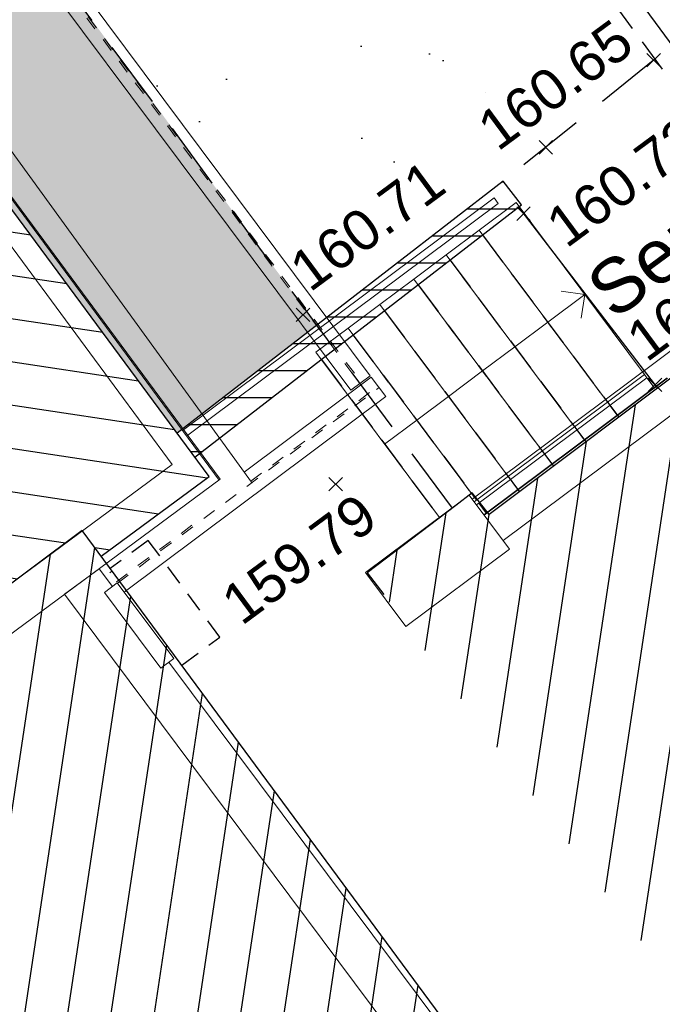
# Model space of a CAD drawing. Header units: metres. Extents: x 1575818 to 1575995, y 2263001 to 2263183.
# Tile 23 of 67: x 1575893 to 1575898, y 2263040 to 2263047. Entities that reach past the tile are written whole.
import ezdxf
from ezdxf.enums import TextEntityAlignment as Align

# ---------------------------------------------------------------- set-up
doc = ezdxf.new("R2010")
doc.units = ezdxf.units.M
doc.header["$PDMODE"] = 3
doc.header["$PDSIZE"] = 0.05
for name, pattern in [('CACHE_15', [0.225, 0.15, -0.075]), ('CACHE_25', [0.375, 0.25, -0.125]), ('CACHE_50', [0.75, 0.5, -0.25]), ('Caché', [0.003, 0.002, -0.001]), ('Tiret', [0.0025, 0.00125, -0.00125])]:
    doc.linetypes.add(name, pattern=pattern)
doc.layers.get('0').update_dxf_attribs({"linetype": 'CONTINUOUS'})
doc.layers.add('_REVIT', color=7, linetype='CONTINUOUS', true_color=0x0064c8)
for name, color, linetype, lineweight in [('CC43_A-ROOF', 132, 'CONTINUOUS', 13), ('CC43_A-WALL', 113, 'CONTINUOUS', 13), ('CC43_Q-SPCQ', 91, 'CONTINUOUS', 9), ('CC43_S-BEAM', 12, 'CONTINUOUS', 9), ('CC43_S-STRS', 31, 'CONTINUOUS', 9), ('CC43_S-STRS-ANNO', 31, 'CONTINUOUS', 9), ('RVT_A-FLOR-HRAL', 11, 'CONTINUOUS', 9), ('RVT_A-GLAZ', 151, 'CONTINUOUS', 13), ('RVT_S-COLS', 52, 'CONTINUOUS', 9), ('RVT_S-STRS', 31, 'CONTINUOUS', 9), ('RVT_S-STRS-ANNO', 31, 'CONTINUOUS', 9)]:
    doc.layers.add(name, color=color, linetype=linetype, lineweight=lineweight)
for name, color, linetype in [('D_BATI', 1, 'CONTINUOUS'), ('D_BORD_TOIT', 22, 'CACHE_50'), ('D_CLIMATISATION', 155, 'CONTINUOUS'), ('D_ESCALIER', 234, 'CONTINUOUS'), ('D_LIM_BITUME', 253, 'CACHE_50'), ('D_MUR', 1, 'CONTINUOUS'), ('D_PIED_MUR', 14, 'CONTINUOUS'), ('D_TROTTOIR', 7, 'CONTINUOUS'), ('H_BATI', 30, 'CONTINUOUS'), ('H_GALETS', 253, 'CONTINUOUS'), ('T_DESIGNATION', 7, 'CONTINUOUS'), ('TOPO_ALT', 142, 'CONTINUOUS'), ('TOPO_JIS', 7, 'CONTINUOUS'), ('V_VEGETATION', 80, 'CONTINUOUS')]:
    doc.layers.add(name, color=color, linetype=linetype)
doc.styles.get("Standard").update_dxf_attribs({"font": 'arial.ttf'})
pattern_1 = [(81.43235, (1575893.79363, 2263027.35096), (-0.3139569, 0.0473002), [])]

# ---------------------------------------------------------------- blocks, each defined once
blk = doc.blocks.new('REVIT')
at = {"layer": 'CC43_A-ROOF', "color": 253}
blk.add_line((1575894.7622, 2263043.597), (1575888.5899, 2263052.1077), dxfattribs=at)
at = {"layer": 'CC43_A-WALL', "color": 253}
for p, q in [((1575894.5216, 2263043.613), (1575892.8822, 2263045.8319)), ((1575894.5297, 2263043.6189), (1575892.8902, 2263045.8379)), ((1575892.7134, 2263045.7072), (1575894.1746, 2263043.7294)), ((1575897.8481, 2263044.372), (1575896.4879, 2263043.3557)), ((1575896.6315, 2263043.1636), (1575897.9917, 2263044.1798)), ((1575894.1746, 2263043.7294), (1575890.6, 2263041.0884)), ((1575883.2982, 2263035.3208), (1575894.5297, 2263043.6189)), ((1575893.3745, 2263042.7655), (1575893.6318, 2263042.9555)), ((1575893.7306, 2263042.8233), (1575893.6318, 2263042.9555)), ((1575893.3745, 2263042.7655), (1575896.1994, 2263038.9843)), ((1575896.6471, 2263038.9195), (1575894.1494, 2263042.2627))]:
    blk.add_line(p, q, dxfattribs=at)
at = {"layer": 'CC43_Q-SPCQ', "color": 253}
for p, q in [((1575898.1613, 2263044.7879), (1575896.4007, 2263043.4725)), ((1575896.4904, 2263043.3524), (1575897.8507, 2263044.3686))]:
    blk.add_line(p, q, dxfattribs=at)
at = {"layer": 'CC43_S-BEAM', "color": 253, "linetype": 'Caché'}
for p, q in [((1575888.5132, 2263053.7719), (1575895.5674, 2263044.3297)), ((1575888.5236, 2263053.7797), (1575895.5778, 2263044.3375)), ((1575893.7674, 2263042.8482), (1575895.7099, 2263044.2994)), ((1575894.7572, 2263043.6039), (1575895.7021, 2263044.3098)), ((1575893.7596, 2263042.8586), (1575894.3641, 2263043.3102))]:
    blk.add_line(p, q, dxfattribs=at)
at = {"layer": 'CC43_S-BEAM', "color": 253}
for p, q in [((1575895.6447, 2263044.3874), (1575888.5904, 2263053.8296)), ((1575895.5005, 2263044.2797), (1575888.4463, 2263053.7219)), ((1575895.6521, 2263044.3766), (1575894.7082, 2263043.6714)), ((1575895.6447, 2263044.3874), (1575895.5005, 2263044.2797)), ((1575895.6521, 2263044.3766), (1575895.7598, 2263044.2325)), ((1575895.7598, 2263044.2325), (1575893.8174, 2263042.7813)), ((1575893.7269, 2263042.9383), (1575893.7097, 2263042.9254))]:
    blk.add_line(p, q, dxfattribs=at)
at = {"layer": 'CC43_S-STRS', "color": 253}
for p, q in [((1575896.4519, 2263045.4677), (1575896.7264, 2263045.6728)), ((1575896.7264, 2263045.6728), (1575897.6799, 2263044.3966)), ((1575896.2076, 2263045.2852), (1575896.4519, 2263045.4677)), ((1575896.4519, 2263045.4677), (1575897.4054, 2263044.1914)), ((1575895.9667, 2263045.1053), (1575896.2076, 2263045.2852)), ((1575896.2076, 2263045.2852), (1575897.1611, 2263044.009)), ((1575895.7146, 2263044.9169), (1575895.9667, 2263045.1053)), ((1575895.9667, 2263045.1053), (1575896.9202, 2263043.829)), ((1575895.4792, 2263044.741), (1575895.7146, 2263044.9169)), ((1575895.7146, 2263044.9169), (1575896.6682, 2263043.6407)), ((1575895.241, 2263044.5631), (1575895.4792, 2263044.741)), ((1575895.4792, 2263044.741), (1575896.4327, 2263043.4648)), ((1575895.241, 2263044.5631), (1575896.1576, 2263043.3361)), ((1575897.6979, 2263044.3725), (1575897.752, 2263044.3001)), ((1575897.4233, 2263044.1674), (1575897.4774, 2263044.095)), ((1575897.1791, 2263043.9849), (1575897.2332, 2263043.9125)), ((1575896.9382, 2263043.805), (1575896.9923, 2263043.7326)), ((1575896.6861, 2263043.6166), (1575896.7402, 2263043.5442)), ((1575896.4507, 2263043.4407), (1575896.5047, 2263043.3683))]:
    blk.add_line(p, q, dxfattribs=at)
at = {"layer": 'CC43_S-STRS', "color": 253, "linetype": 'Tiret'}
for p, q in [((1575896.4519, 2263045.4677), (1575897.4054, 2263044.1914)), ((1575896.2076, 2263045.2852), (1575897.1611, 2263044.009)), ((1575895.9667, 2263045.1053), (1575896.9202, 2263043.829)), ((1575895.7146, 2263044.9169), (1575896.6682, 2263043.6407)), ((1575895.4792, 2263044.741), (1575896.4327, 2263043.4648)), ((1575895.241, 2263044.5631), (1575896.1576, 2263043.3361)), ((1575897.4233, 2263044.1674), (1575897.4774, 2263044.095)), ((1575897.1791, 2263043.9849), (1575897.2332, 2263043.9125)), ((1575896.9382, 2263043.805), (1575896.9923, 2263043.7326)), ((1575896.6861, 2263043.6166), (1575896.7402, 2263043.5442)), ((1575896.4507, 2263043.4407), (1575896.5047, 2263043.3683))]:
    blk.add_line(p, q, dxfattribs=at)
at = {"layer": 'CC43_S-STRS-ANNO', "color": 253}
for p, q in [((1575897.2363, 2263044.9904), (1575897.0614, 2263045.0157)), ((1575896.9617, 2263044.7853), (1575897.2363, 2263044.9904)), ((1575897.2363, 2263044.9904), (1575897.211, 2263044.8155)), ((1575896.7175, 2263044.6028), (1575896.9617, 2263044.7853)), ((1575896.4766, 2263044.4228), (1575896.7175, 2263044.6028)), ((1575896.2245, 2263044.2345), (1575896.4766, 2263044.4228)), ((1575895.9891, 2263044.0586), (1575896.2245, 2263044.2345)), ((1575895.7508, 2263043.8806), (1575895.9891, 2263044.0586))]:
    blk.add_line(p, q, dxfattribs=at)
at = {"layer": 'RVT_A-FLOR-HRAL', "color": 253}
for p, q in [((1575896.5636, 2263045.7071), (1575894.259, 2263043.9854)), ((1575896.5636, 2263045.7071), (1575894.259, 2263043.9854)), ((1575894.2888, 2263043.9453), (1575896.5935, 2263045.6671)), ((1575894.2888, 2263043.9453), (1575896.5935, 2263045.6671)), ((1575896.5935, 2263045.6671), (1575896.5636, 2263045.7071)), ((1575896.5935, 2263045.6671), (1575896.5636, 2263045.7071)), ((1575896.4159, 2263043.4522), (1575897.68, 2263044.3966)), ((1575896.4159, 2263043.4522), (1575897.68, 2263044.3966)), ((1575896.4338, 2263043.4282), (1575897.6979, 2263044.3726)), ((1575896.4338, 2263043.4282), (1575897.6979, 2263044.3726)), ((1575897.68, 2263044.3966), (1575897.6979, 2263044.3726)), ((1575897.68, 2263044.3966), (1575897.6979, 2263044.3726)), ((1575894.2738, 2263043.9653), (1575894.2888, 2263043.9453)), ((1575894.2738, 2263043.9653), (1575894.2888, 2263043.9453))]:
    blk.add_line(p, q, dxfattribs=at)
at = {"layer": 'RVT_A-GLAZ', "color": 253}
for p, q in [((1575893.6702, 2263042.7781), (1575893.7662, 2263042.8498)), ((1575893.6702, 2263042.7781), (1575893.7662, 2263042.8498)), ((1575894.185, 2263042.2893), (1575893.7662, 2263042.8498)), ((1575894.185, 2263042.2893), (1575893.7662, 2263042.8498)), ((1575894.0889, 2263042.2176), (1575893.6702, 2263042.7781)), ((1575894.0889, 2263042.2176), (1575893.6702, 2263042.7781)), ((1575894.185, 2263042.2893), (1575894.0889, 2263042.2176)), ((1575894.185, 2263042.2893), (1575894.0889, 2263042.2176))]:
    blk.add_line(p, q, dxfattribs=at)
at = {"layer": 'RVT_S-COLS', "color": 253}
for p, q in [((1575896.379, 2263043.5015), (1575895.6102, 2263042.9271)), ((1575896.379, 2263043.5015), (1575895.6102, 2263042.9271)), ((1575896.379, 2263043.5015), (1575895.6102, 2263042.9271)), ((1575896.379, 2263043.5015), (1575895.6102, 2263042.9271)), ((1575896.6781, 2263043.1011), (1575896.379, 2263043.5015)), ((1575896.6781, 2263043.1011), (1575896.379, 2263043.5015)), ((1575896.6781, 2263043.1011), (1575896.379, 2263043.5015)), ((1575896.6781, 2263043.1011), (1575896.379, 2263043.5015)), ((1575895.9094, 2263042.5267), (1575896.6781, 2263043.1011)), ((1575895.9094, 2263042.5267), (1575896.6781, 2263043.1011)), ((1575895.9094, 2263042.5267), (1575896.6781, 2263043.1011)), ((1575895.9094, 2263042.5267), (1575896.6781, 2263043.1011)), ((1575895.6102, 2263042.9271), (1575895.9094, 2263042.5267)), ((1575895.6102, 2263042.9271), (1575895.9094, 2263042.5267)), ((1575895.6102, 2263042.9271), (1575895.9094, 2263042.5267)), ((1575895.6102, 2263042.9271), (1575895.9094, 2263042.5267))]:
    blk.add_line(p, q, dxfattribs=at)
at = {"layer": 'RVT_S-STRS', "color": 253}
for p, q in [((1575896.4519, 2263045.4677), (1575896.7264, 2263045.6728)), ((1575896.7264, 2263045.6728), (1575897.6799, 2263044.3966)), ((1575896.2076, 2263045.2852), (1575896.4519, 2263045.4677)), ((1575896.4519, 2263045.4677), (1575897.4054, 2263044.1914)), ((1575895.9667, 2263045.1053), (1575896.2076, 2263045.2852)), ((1575896.2076, 2263045.2852), (1575897.1611, 2263044.009)), ((1575895.7146, 2263044.9169), (1575895.9667, 2263045.1053)), ((1575895.9667, 2263045.1053), (1575896.9202, 2263043.829)), ((1575895.4792, 2263044.741), (1575895.7146, 2263044.9169)), ((1575895.7146, 2263044.9169), (1575896.6682, 2263043.6407)), ((1575895.241, 2263044.5631), (1575895.4792, 2263044.741)), ((1575895.4792, 2263044.741), (1575896.4327, 2263043.4648)), ((1575895.241, 2263044.5631), (1575896.1576, 2263043.3361)), ((1575897.6979, 2263044.3725), (1575897.752, 2263044.3001)), ((1575897.4233, 2263044.1674), (1575897.4774, 2263044.095)), ((1575897.1791, 2263043.9849), (1575897.2332, 2263043.9125)), ((1575896.9382, 2263043.805), (1575896.9923, 2263043.7326)), ((1575896.6861, 2263043.6166), (1575896.7402, 2263043.5442)), ((1575896.4507, 2263043.4407), (1575896.5047, 2263043.3683))]:
    blk.add_line(p, q, dxfattribs=at)
at = {"layer": 'RVT_S-STRS', "color": 253, "linetype": 'Tiret'}
for p, q in [((1575896.4519, 2263045.4677), (1575897.4054, 2263044.1914)), ((1575896.2076, 2263045.2852), (1575897.1611, 2263044.009)), ((1575895.9667, 2263045.1053), (1575896.9202, 2263043.829)), ((1575895.7146, 2263044.9169), (1575896.6682, 2263043.6407)), ((1575895.4792, 2263044.741), (1575896.4327, 2263043.4648)), ((1575895.241, 2263044.5631), (1575896.1576, 2263043.3361)), ((1575897.4233, 2263044.1674), (1575897.4774, 2263044.095)), ((1575897.1791, 2263043.9849), (1575897.2332, 2263043.9125)), ((1575896.9382, 2263043.805), (1575896.9923, 2263043.7326)), ((1575896.6861, 2263043.6166), (1575896.7402, 2263043.5442)), ((1575896.4507, 2263043.4407), (1575896.5047, 2263043.3683))]:
    blk.add_line(p, q, dxfattribs=at)
at = {"layer": 'RVT_S-STRS-ANNO', "color": 253}
for p, q in [((1575897.2363, 2263044.9904), (1575897.0614, 2263045.0157)), ((1575896.9617, 2263044.7853), (1575897.2363, 2263044.9904)), ((1575897.2363, 2263044.9904), (1575897.211, 2263044.8155)), ((1575896.7175, 2263044.6028), (1575896.9617, 2263044.7853)), ((1575896.4766, 2263044.4228), (1575896.7175, 2263044.6028)), ((1575896.2245, 2263044.2345), (1575896.4766, 2263044.4228)), ((1575895.9891, 2263044.0586), (1575896.2245, 2263044.2345)), ((1575895.7508, 2263043.8806), (1575895.9891, 2263044.0586))]:
    blk.add_line(p, q, dxfattribs=at)
blk = doc.blocks.new('TCPOINT')
at = {"color": 0, "lineweight": 9}
blk.add_point((0, 0), dxfattribs=at)
at = {"layer": 'TOPO_ALT', "lineweight": 9}
blk.add_attdef('ALT', text='', height=0.3, dxfattribs=at).set_placement((0.1, -0.1), align=Align.TOP_LEFT)

msp = doc.modelspace()

# ---------------------------------------------------------------- hatches: boundary and pattern name
at = {"layer": 'D_MUR', "linetype": 'Continuous'}
h = msp.add_hatch(dxfattribs=at)
h.set_pattern_fill('_U', color=30, scale=0.2, angle=-36.43235, style=0, pattern_type=0)
h.set_pattern_definition([(0, (1499832.75777, 5019663.22572), (0, 0.2), [])])
h.paths.add_polyline_path([(1575896.6315, 2263045.8312), (1575894.2114, 2263043.9613), (1575894.3422, 2263043.7844), (1575896.766, 2263045.6571)])
at = {"layer": 'H_BATI'}
h = msp.add_hatch(dxfattribs=at)
h.set_pattern_fill('ANSI31', color=256, scale=0.1)
h.set_pattern_definition(pattern_1)
h.paths.add_polyline_path([(1575875.1671, 2263013.5852), (1575883.0952, 2263019.4429), (1575887.1343, 2263022.4068), (1575886.7268, 2263022.9603), (1575888.7942, 2263024.4828), (1575889.2095, 2263023.9216), (1575896.0438, 2263028.9789), (1575901.2304, 2263032.8027), (1575897.6187, 2263037.6724), (1575893.5058, 2263043.2392), (1575885.9498, 2263037.5879), (1575877.0652, 2263031.0108), (1575877.1897, 2263030.8417), (1575875.6611, 2263029.7168), (1575875.4596, 2263029.5666), (1575866.305, 2263041.8427), (1575844.6775, 2263070.8449), (1575826.2066, 2263095.6079), (1575818.7085, 2263090.0734), (1575849.7811, 2263053.4972)])
h = msp.add_hatch(dxfattribs=at)
h.set_pattern_fill('ANSI31', color=256, scale=0.1, angle=90)
h.set_pattern_definition([(171.4323, (1575893.79363, 2263027.35096), (-0.0473002, -0.313957), [])])
h.paths.add_polyline_path([(1575892.1908, 2263046.3579), (1575891.5916, 2263047.2207), (1575891.5666, 2263047.2022), (1575891.2861, 2263047.5816), (1575888.3363, 2263051.9078), (1575878.2024, 2263044.4088), (1575869.327, 2263037.7903), (1575875.4596, 2263029.5666), (1575875.6611, 2263029.7168), (1575877.1897, 2263030.8417), (1575877.0652, 2263031.0108), (1575885.9498, 2263037.5879), (1575893.5058, 2263043.2392), (1575893.6471, 2263043.0481), (1575894.4485, 2263043.6406), (1575892.9374, 2263045.6845), (1575892.7766, 2263045.5656)])
h.paths.add_polyline_path([(1575892.0982, 2263046.5107), (1575892.1317, 2263046.4811), (1575891.7676, 2263046.9744)], flags=17)
h = msp.add_hatch(dxfattribs=at)
h.set_pattern_fill('ANSI31', color=256, scale=0.1)
h.set_pattern_definition(pattern_1)
edge = h.paths.add_edge_path()
edge.add_line((1575896.2805, 2263043.4252), (1575895.6215, 2263042.9239))
edge.add_line((1575895.6215, 2263042.9239), (1575895.7442, 2263042.7627))
edge.add_line((1575899.1092, 2263038.2436), (1575895.7442, 2263042.7627))
edge.add_line((1575899.2409, 2263038.0643), (1575900.0276, 2263038.642))
edge.add_line((1575900.0276, 2263038.642), (1575899.9, 2263038.813))
edge.add_line((1575899.9, 2263038.813), (1575901.4825, 2263040.0265))
edge.add_line((1575901.4825, 2263040.0265), (1575898.1438, 2263044.5709))
edge.add_line((1575898.1438, 2263044.5709), (1575896.5266, 2263043.3568))
edge.add_line((1575896.5266, 2263043.3568), (1575896.4012, 2263043.5186))
edge.add_line((1575896.4012, 2263043.5186), (1575896.2805, 2263043.4252))
at = {"layer": 'H_GALETS'}
h = msp.add_hatch(dxfattribs=at)
h.set_pattern_fill('GRAVEL', color=256, scale=0.05)
h.set_pattern_definition([(264.44515, (1575893.7751, 2263028.91579), (-1.38634363, -15.22987353), [0.17086, -16.91525]), (221.40205, (1575893.75856, 2263028.74573), (11.50727991, 10.072424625), [0.293202, -29.027]), (168.94275, (1575893.53863, 2263028.55182), (18.51430418, -3.69751095), [0.20674, -20.46735]), (303.70605, (1575893.32869, 2263028.00223), (-14.06258964, 21.18999867), [0.267002, -26.4332]), (329.26605, (1575893.47686, 2263027.78011), (-14.15959475, 8.49037511), [0.261817, -25.9199]), (33.70605, (1575893.7019, 2263027.64631), (-21.18999867, -14.06258964), [0.267002, -26.4332]), (74.12655, (1575893.92402, 2263027.794476), (-5.74108855, -20.02273855), [0.353097, -34.95655]), (108.68765, (1575894.020597, 2263028.13411), (-9.44028165, 27.75891841), [0.33336, -33.00265]), (157.86195, (1575893.913786, 2263028.449893), (-17.97915308, 7.24949421), [0.267906, -26.52275]), (211.66875, (1575893.66563, 2263028.55085), (11.99388732, 7.27462234), [0.305856, -14.98695]), (258.82975, (1575893.405316, 2263028.390275), (-3.965076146, -20.290297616), [0.39554, -39.1584]), (175.24645, (1575894.3478, 2263028.73869), (-11.6778287, 0.85119796), [0.135002, -13.3653]), (207.90155, (1575894.213265, 2263028.749875), (14.79168468, 7.76124762), [0.25684, -25.4273]), (261.4323, (1575893.9863, 2263028.6297), (0.754218, -1.021789), [0.179605, -1.616445]), (239.63095, (1575893.82425, 2263028.6995), (3.60052005, 5.8146955), [0.09672, -9.5753]), (328.23375, (1575893.77535, 2263028.61606), (-3.2844486, 2.3111509), [0.136783, -6.7024]), (67.39615, (1575893.89164, 2263028.54405), (1.556926, 4.3062351), [0.22216, -7.18315]), (197.9974, (1575893.97703, 2263028.74914), (2.7977977, 0.4866507), [0.160643, -3.85545]), (52.82185, (1575893.18271, 2263028.17861), (7.95524819, 10.60755598), [0.225044, -22.2794]), (106.77855, (1575893.31871, 2263028.357915), (4.2092505, -14.25653585), [0.1888, -18.6911]), (329.63095, (1575893.82619, 2263028.9535), (-5.8146955, 3.60052005), [0.19344, -9.4786]), (20.04285, (1575893.99309, 2263028.8557), (-12.48055263, -4.47683187), [0.225044, -22.2794]), (15.87635, (1575893.65033, 2263027.5451), (-6.61738985, -1.7275231), [0.217018, -10.63385]), (331.20745, (1575893.85907, 2263027.60447), (-13.40534037, 7.46859293), [0.181836, -18.0018]), (103.23375, (1575894.59063, 2263027.93925), (-1.7275197, 6.6174092), [0.19344, -9.4786]), (53.78635, (1575894.54634, 2263028.12755), (-10.26639256, -13.89199897), [0.212892, -21.0762]), (105.87635, (1575894.08995, 2263027.56968), (1.7275231, -6.61738985), [0.10851, -10.7424]), (137.74225, (1575894.52932, 2263027.894), (-4.0386507, 3.3329296), [0.064758, -6.411]), (202.3961, (1575894.4814, 2263027.93754), (3.8195883, 1.2408708), [0.261817, -4.974525]), (222.44135, (1575894.23932, 2263027.83779), (9.46366249, 8.56396573), [0.242634, -24.0207]), (340.1224, (1575893.95952, 2263028.4521), (-2.5302263, 1.2893577), [0.18316, -4.39589]), (29.58955, (1575894.131773, 2263028.389807), (18.878873, 10.778139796), [0.319779, -31.658]), (97.37775, (1575894.40985, 2263028.54771), (1.19237185, -10.16937818), [0.130754, -12.9447]), (126.4323, (1575894.393, 2263028.6774), (-1.77601, 0.26757), [0.0762, -1.1938]), (156.68875, (1575894.19626, 2263027.85336), (9.36667942, -4.13565322), [0.176433, -17.46695]), (84.44515, (1575894.03423, 2263027.92318), (1.38634363, 15.22987353), [0.34172, -16.7444]), (36.4323, (1575894.0673, 2263028.2633), (0.26757, 1.77601), [0.3302, -0.9398]), (1.73715, (1575894.33297, 2263028.45939), (-15.4974104, -0.38964968), [0.200805, -19.87965]), (290.48695, (1575894.53368, 2263028.46548), (1.995091, -4.84138855), [0.184915, -9.06085]), (244.07835, (1575894.5984, 2263028.29226), (-11.87179874, -24.54805672), [0.301073, -29.80625]), (211.85845, (1575894.46679, 2263028.02148), (-14.03748159, -8.78306442), [0.318514, -31.5329]), (211.85845, (1575894.46679, 2263028.02148), (-14.03748159, -8.78306442), [0.318514, -31.5329])])
h.paths.add_polyline_path([(1575888.5589, 2263053.6929), (1575884.1824, 2263050.4578), (1575877.0902, 2263045.2151), (1575871.3248, 2263040.9157), (1575872.1086, 2263039.8646), (1575878.2024, 2263044.4088), (1575888.3363, 2263051.9078), (1575894.2114, 2263043.9613), (1575895.2483, 2263044.7625), (1575894.7279, 2263045.4651), (1575894.101, 2263046.3259), (1575891.4127, 2263049.9257), (1575891.4114, 2263049.9239), (1575891.2547, 2263050.1374), (1575890.391, 2263051.2939)])
edge = h.paths.add_edge_path(flags=16)
edge.add_arc((1575879.1234, 2263045.6074), 0.3, 0, 360)
at = {"layer": 'V_VEGETATION', "ltscale": 0.5}
h = msp.add_hatch(dxfattribs=at)
h.set_pattern_fill('ALEA', color=256, scale=0.25)
h.set_pattern_definition([(312, (0.25, 0), (2.9344428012, 0.6237350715), [0, -1.875]), (67, (-0.125, 0.2165), (-2.9776384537, -0.3656080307), [0, -3.125]), (153, (-0.125, 0.2165), (0.1570078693, -2.995888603), [0, -2.5]), (180, (-0.125, -0.2165), (1.5, -2.59807621), [0, -2.5]), (74, (-1, 0), (-2.9108871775, -0.7257656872), [0, -2.5]), (286, (-1, 0), (2.9108871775, -0.7257656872), [0, -2.5]), (52, (0.5, -0.866), (-2.9708042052, 0.417519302), [0, -3.125]), (300, (0.5, 0.866), (2.9999999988, -7e-10), [0, -2.5]), (175, (0.5, 0.866), (1.2678547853, -2.7189233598), [0, -2.5]), (114, (0.125, 0.6495), (-2.9835656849, 0.3135853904), [0, -1.25]), (248, (0.125, -0.6495), (1.8469844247, -2.3640322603), [0, -1.55])])
h.paths.add_polyline_path([(1575890.7039, 2263056.206), (1575886.0171, 2263062.4564), (1575881.1198, 2263069.0486), (1575880.2279, 2263070.2396), (1575876.9011, 2263067.7091), (1575871.7092, 2263063.8734), (1575865.999, 2263071.6176, -0.022421), (1575863.7613, 2263070.405, -0.059908), (1575859.1531, 2263068.8158), (1575856.6715, 2263063.4079), (1575857.1519, 2263062.7688), (1575855.9708, 2263061.8811), (1575857.2714, 2263060.1137), (1575858.4516, 2263061.0395), (1575860.4468, 2263058.4961), (1575864.9159, 2263052.0638), (1575870.2042, 2263045.0273), (1575872.5274, 2263041.8125), (1575877.0902, 2263045.2151), (1575883.5201, 2263049.9682), (1575882.6827, 2263052.9556), (1575883.3461, 2263054.6702), (1575885.6771, 2263055.3401), (1575888.6978, 2263055.3428), (1575891.013, 2263053.9948), (1575892.6767, 2263051.7073), (1575891.4127, 2263049.9257), (1575894.101, 2263046.3259), (1575894.7279, 2263045.4651), (1575895.2483, 2263044.7625), (1575896.6315, 2263045.8312), (1575896.9473, 2263046.0832), (1575897.7568, 2263046.737), (1575895.0363, 2263050.4278)])
edge = h.paths.add_edge_path(flags=16)
edge.add_ellipse((1575866.0805, 2263059.4148), major_axis=(0.1098, 0.1098), ratio=1, start_angle=0, end_angle=360)
edge.add_ellipse((1575865.8786, 2263059.6971), major_axis=(-0.132, 0.132), ratio=1, start_angle=0, end_angle=360)
edge = h.paths.add_edge_path(flags=16)
edge.add_ellipse((1575865.9739, 2263059.1882), major_axis=(-0.054, 0.054), ratio=1, start_angle=0, end_angle=360)
edge = h.paths.add_edge_path(flags=16)
edge.add_ellipse((1575865.7169, 2263059.3155), major_axis=(-0.132, 0.132), ratio=1, start_angle=0, end_angle=360)
edge.add_ellipse((1575865.5799, 2263059.5936), major_axis=(0.0798, 0.0798), ratio=1, start_angle=0, end_angle=360)
edge = h.paths.add_edge_path(flags=16)
edge.add_ellipse((1575882.5633, 2263062.3881), major_axis=(0.0495, 0.0495), ratio=1, start_angle=0, end_angle=360)
edge = h.paths.add_edge_path(flags=16)
edge.add_ellipse((1575882.6239, 2263062.5312), major_axis=(-0.0495, 0.0495), ratio=1, start_angle=0, end_angle=360)
edge.add_ellipse((1575882.5119, 2263062.4924), major_axis=(-0.0299, 0.0299), ratio=1, start_angle=0, end_angle=360)
edge = h.paths.add_edge_path(flags=16)
edge.add_ellipse((1575882.6996, 2263062.4254), major_axis=(-0.0412, 0.0412), ratio=1, start_angle=0, end_angle=360)
edge.add_ellipse((1575882.6597, 2263062.3404), major_axis=(0.0203, 0.0203), ratio=1, start_angle=0, end_angle=360)
h.paths.add_polyline_path([(1575883.6022, 2263063.0092), (1575884.321, 2263063.5508), (1575885.2838, 2263062.2729), (1575884.565, 2263061.7313)], flags=16)
edge = h.paths.add_edge_path(flags=16)
edge.add_ellipse((1575864.1413, 2263059.7158), major_axis=(0.1098, 0.1098), ratio=1, start_angle=0, end_angle=360)
edge.add_ellipse((1575863.9394, 2263059.9981), major_axis=(-0.132, 0.132), ratio=1, start_angle=0, end_angle=360)
edge = h.paths.add_edge_path(flags=16)
edge.add_ellipse((1575864.0347, 2263059.4892), major_axis=(-0.054, 0.054), ratio=1, start_angle=0, end_angle=360)
edge = h.paths.add_edge_path(flags=16)
edge.add_ellipse((1575863.7777, 2263059.6165), major_axis=(-0.132, 0.132), ratio=1, start_angle=0, end_angle=360)
edge.add_ellipse((1575863.6407, 2263059.8946), major_axis=(0.0798, 0.0798), ratio=1, start_angle=0, end_angle=360)
h.paths.add_polyline_path([(1575893.1594, 2263050.1649), (1575893.5593, 2263050.465), (1575894.3156, 2263049.457), (1575893.9156, 2263049.1569)], flags=16)
h = msp.add_hatch(dxfattribs=at)
h.set_pattern_fill('ALEA', color=256, scale=0.25)
h.set_pattern_definition([(348.432, (1575893.9948, 2263027.4994), (1.99051, 2.24452), [0, -1.875]), (103.432, (1575893.5645, 2263027.451), (-2.17856, -2.0625), [0, -3.125]), (189.432, (1575893.5645, 2263027.451), (1.9055, -2.31713), [0, -2.5]), (216.432, (1575893.8216, 2263027.1025), (2.74977, -1.1995), [0, -2.5]), (110.432, (1575892.989, 2263026.757), (-1.91097, -2.31262), [0, -2.5]), (322.432, (1575892.989, 2263026.757), (2.773, 1.14478), [0, -2.5]), (88.432, (1575894.7102, 2263026.951), (-2.63814, -1.42836), [0, -3.125]), (336.432, (1575893.6816, 2263028.3447), (2.41368, 1.78162), [0, -2.5]), (211.432, (1575893.6816, 2263028.3447), (2.63476, -1.43459), [0, -2.5]), (150.432, (1575893.5085, 2263027.9478), (-2.58668, -1.51956), [0, -1.25]), (284.432, (1575894.28, 2263026.9026), (2.88994, -0.80513), [0, -1.55])])
h.paths.add_polyline_path([(1575903.1361, 2263051.3541), (1575899.3685, 2263056.3798), (1575898.1188, 2263058.0558), (1575896.6636, 2263056.9701), (1575900.2813, 2263052.1103), (1575904.9477, 2263045.8619), (1575909.9835, 2263039.0555, 0.119502), (1575910.1385, 2263038.9329, 0.067979), (1575910.3159, 2263038.9032, 0.048564), (1575910.9645, 2263039.0406, 0.064916), (1575911.7664, 2263039.4137), (1575911.9154, 2263039.5005), (1575907.6586, 2263045.2706)])

# ---------------------------------------------------------------- linework, layer by layer
at = {"layer": 'D_BATI', "flags": 128}
for points in [[(1575899.2409, 2263038.0643), (1575900.0276, 2263038.642), (1575899.9, 2263038.813), (1575901.4825, 2263040.0265), (1575898.1438, 2263044.5709), (1575896.5266, 2263043.3568), (1575896.4012, 2263043.5186), (1575896.2805, 2263043.4252)], [(1575896.2805, 2263043.4252), (1575895.6215, 2263042.9239), (1575895.7442, 2263042.7627)], [(1575886.7337, 2263022.9654), (1575888.7942, 2263024.4828), (1575889.2095, 2263023.9216), (1575896.0438, 2263028.9789), (1575901.2304, 2263032.8027), (1575897.6187, 2263037.6724), (1575893.5058, 2263043.2392), (1575885.9498, 2263037.5879), (1575877.0652, 2263031.0108)]]:
    msp.add_lwpolyline(points, dxfattribs=at)
at = {"layer": 'D_BORD_TOIT', "flags": 128}
msp.add_lwpolyline([(1575896.254, 2263043.405), (1575894.7279, 2263045.4651), (1575894.101, 2263046.3259), (1575888.5851, 2263053.7122), (1575884.1824, 2263050.4578), (1575877.0902, 2263045.2151)], dxfattribs=at)
at = {"layer": 'D_CLIMATISATION', "linetype": 'CACHE_15'}
msp.add_lwpolyline([(1575894.245, 2263042.2387), (1575894.5266, 2263042.4467), (1575893.9957, 2263043.1652), (1575893.7142, 2263042.9572)], dxfattribs=at)
at = {"layer": 'D_ESCALIER', "flags": 128}
msp.add_lwpolyline([(1575896.7437, 2263045.6399), (1575897.7772, 2263044.2956)], dxfattribs=at)
at = {"layer": 'D_ESCALIER', "linetype": 'CACHE_25', "flags": 128}
for points in [[(1575896.4771, 2263045.4339), (1575897.4891, 2263044.0793)], [(1575896.2358, 2263045.2475), (1575897.2453, 2263043.8963)], [(1575895.9979, 2263045.0636), (1575897.0048, 2263043.7158)], [(1575895.7488, 2263044.8712), (1575896.7532, 2263043.5268)], [(1575895.5162, 2263044.6915), (1575896.3957, 2263043.5143)], [(1575895.2809, 2263044.5096), (1575896.1597, 2263043.3333)]]:
    msp.add_lwpolyline(points, dxfattribs=at)
at = {"layer": 'D_ESCALIER', "flags": 128}
msp.add_lwpolyline([(1575895.7703, 2263043.8545, 0, 0, 0), (1575896.94, 2263044.7284, 0.2, 0, 0), (1575897.2605, 2263044.9678, 0, 0, 0)], format="xyseb", dxfattribs=at)
at = {"layer": 'D_LIM_BITUME', "flags": 128}
msp.add_lwpolyline([(1575897.7568, 2263046.737), (1575896.9473, 2263046.0832), (1575896.6315, 2263045.8312)], dxfattribs=at)
at = {"layer": 'D_MUR', "flags": 128}
msp.add_lwpolyline([(1575894.3422, 2263043.7844), (1575896.766, 2263045.6571), (1575896.6315, 2263045.8312), (1575894.2114, 2263043.9613)], dxfattribs=at)
at = {"layer": 'D_PIED_MUR', "flags": 128}
msp.add_lwpolyline([(1575893.6471, 2263043.0481), (1575894.4485, 2263043.6406), (1575888.3363, 2263051.9078), (1575878.2024, 2263044.4088)], dxfattribs=at)
at = {"layer": 'D_TROTTOIR', "flags": 128}
msp.add_lwpolyline([(1575850.886, 2263068.863), (1575852.8983, 2263068.6162, 0.074881), (1575858.9213, 2263068.9356, 0.062403), (1575863.6892, 2263070.5534, 0.064887), (1575869.7868, 2263074.5601, 0.088983), (1575873.4452, 2263079.6234), (1575876.4027, 2263075.6223), (1575881.2521, 2263069.1473), (1575886.1493, 2263062.5551), (1575890.8359, 2263056.305), (1575895.1688, 2263050.5262), (1575899.2674, 2263044.9656), (1575902.6849, 2263040.4489), (1575902.9192, 2263040.1406, -0.010415), (1575903.0492, 2263039.6417, -0.035682), (1575903.3853, 2263036.58, -0.164239), (1575902.1951, 2263031.6436, -0.066473), (1575899.642, 2263029.116), (1575896.3723, 2263026.7037), (1575893.9523, 2263024.8954), (1575888.6419, 2263020.9797)], format="xyb", dxfattribs=at)
at = {"layer": 'D_TROTTOIR', "linetype": 'CACHE_25', "flags": 128}
msp.add_lwpolyline([(1575850.8659, 2263068.6992), (1575852.8803, 2263068.4521, 0.074907), (1575858.9544, 2263068.774, 0.062403), (1575863.7613, 2263070.405, 0.064928), (1575869.898, 2263074.4382, 0.085202), (1575873.4738, 2263079.3071), (1575876.2703, 2263075.5238), (1575881.1198, 2263069.0486), (1575886.0171, 2263062.4564), (1575890.7039, 2263056.206), (1575895.0363, 2263050.4278), (1575899.1352, 2263044.8669), (1575902.5535, 2263040.3492), (1575902.7688, 2263040.0657, -0.009688), (1575902.8877, 2263039.6077, -0.03568), (1575903.2206, 2263036.5695, -0.164117), (1575902.0597, 2263031.7382, -0.066306), (1575899.5433, 2263029.2482), (1575896.2739, 2263026.8362), (1575893.8539, 2263025.0279), (1575888.544, 2263021.1125)], format="xyb", dxfattribs=at)

# ---------------------------------------------------------------- block references
at = {"layer": '_REVIT'}
msp.add_blockref('REVIT', (0, 0), dxfattribs=at)
at = {"layer": 'TOPO_JIS'}
ref = msp.add_blockref('TCPOINT', (1575897.7479, 2263046.7298), dxfattribs=dict(at, rotation=36.43234740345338))
ref.add_attrib('ALT', '160.56', dxfattribs={"layer": 'TOPO_ALT', "height": 0.3, "rotation": 36.43235}).set_placement((1575897.8877, 2263046.7087), align=Align.TOP_LEFT)
ref = msp.add_blockref('TCPOINT', (1575896.9473, 2263046.0832), dxfattribs=dict(at, rotation=36.43234740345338))
ref.add_attrib('ALT', '160.65', dxfattribs={"layer": 'TOPO_ALT', "height": 0.3, "rotation": 36.43235}).set_placement((1575896.4123, 2263046.2883), align=Align.TOP_LEFT)
ref = msp.add_blockref('TCPOINT', (1575896.7817, 2263045.5905), dxfattribs=dict(at, rotation=36.43234740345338))
ref.add_attrib('ALT', '160.72', dxfattribs={"layer": 'TOPO_ALT', "height": 0.3, "rotation": 36.43235}).set_placement((1575896.9216, 2263045.5694), align=Align.TOP_LEFT)
ref = msp.add_blockref('TCPOINT', (1575895.1453, 2263044.839), dxfattribs=dict(at, rotation=36.43234740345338))
ref.add_attrib('ALT', '160.71', dxfattribs={"layer": 'TOPO_ALT', "height": 0.3, "rotation": 36.43235}).set_placement((1575895.0174, 2263045.2427), align=Align.TOP_LEFT)
ref = msp.add_blockref('TCPOINT', (1575897.7582, 2263044.3204), dxfattribs=dict(at, rotation=36.43234740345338))
ref.add_attrib('ALT', '160.71', dxfattribs={"layer": 'TOPO_ALT', "height": 0.3, "rotation": 36.43235}).set_placement((1575897.5174, 2263044.7233), align=Align.TOP_LEFT)
ref = msp.add_blockref('TCPOINT', (1575895.3872, 2263043.5831), dxfattribs=dict(at, rotation=36.43234740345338))
ref.add_attrib('ALT', '159.79', dxfattribs={"layer": 'TOPO_ALT', "height": 0.3, "rotation": 36.43235}).set_placement((1575894.5111, 2263042.7683), align=Align.TOP_LEFT)

# ---------------------------------------------------------------- texts
at = {"layer": 'T_DESIGNATION'}
msp.add_text('Seuil', height=0.4, rotation=36.43235, dxfattribs=at).set_placement((1575897.8328, 2263045.3237), align=Align.MIDDLE_CENTER)

doc.saveas('drawing.dxf')
